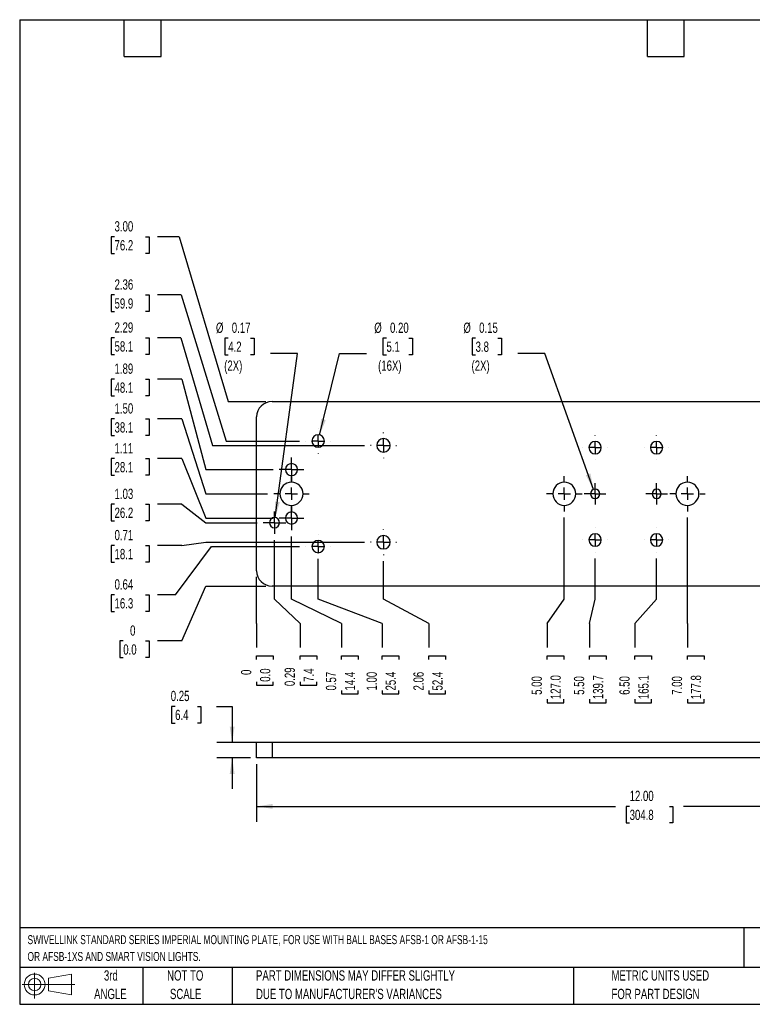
# Model space of a CAD drawing. Header units: inches. Extents: x 1 to 43, y 1 to 33.
# Tile 1 of 2: x 1 to 24.8, y 1 to 33. Entities that reach past the tile are written whole.
import ezdxf

# ---------------------------------------------------------------- set-up
doc = ezdxf.new("R2010")
doc.units = ezdxf.units.IN
doc.header["$LTSCALE"] = 4
doc.header["$MEASUREMENT"] = 0
doc.linetypes.add('CENTERX2', pattern=[0.8, 0.5, -0.1, 0.1, -0.1])
doc.layers.add('CENTER', color=40, linetype='CENTERX2')
doc.layers.add('DIMENSIONS', color=140, linetype='Continuous', lineweight=25)
doc.layers.add('TEXT', color=140, linetype='Continuous', lineweight=25)
doc.styles.add('SLDTEXTSTYLE0', font='TXT', dxfattribs={"width": 0.7})
doc.dimstyles.new('SLDDIMSTYLE0', dxfattribs={"dimtxt": 0.339844, "dimasz": 0.52, "dimexe": 0, "dimexo": 0.0625, "dimgap": 0.084961, "dimtad": 0, "dimtih": 1, "dimtoh": 1, "dimdec": 0, "dimlfac": 0.5, "dimrnd": 1e-09, "dimdsep": 46, "dimtxsty": 'SLDTEXTSTYLE0', "dimblk1": 'NONE', "dimblk2": 'NONE', "dimsah": 1, "dimcen": 0.09, "dimadec": 0, "dimazin": 2, "dimtfac": 1, "dimtdec": 0, "dimtofl": 0, "dimtmove": 0, "dimatfit": 3, "dimldrblk": 'NONE', "dimfxl": 0, "dimfrac": 2, "dimtolj": 1, "dimtzin": 12, "dimarcsym": 0})
doc.dimstyles.new('SLDDIMSTYLE1', dxfattribs={"dimtxt": 0.339844, "dimasz": 0.52, "dimexe": 0, "dimexo": 0.0625, "dimgap": 0.084961, "dimtad": 0, "dimtih": 1, "dimtoh": 1, "dimlfac": 0.5, "dimrnd": 1e-09, "dimdsep": 46, "dimtxsty": 'SLDTEXTSTYLE0', "dimblk1": 'NONE', "dimblk2": 'NONE', "dimsah": 1, "dimcen": 0.09, "dimadec": 0, "dimazin": 2, "dimtfac": 1, "dimtofl": 0, "dimtmove": 0, "dimatfit": 3, "dimldrblk": 'NONE', "dimfxl": 0, "dimfrac": 2, "dimtolj": 1, "dimtzin": 12, "dimarcsym": 0})
doc.dimstyles.new('SLDDIMSTYLE2', dxfattribs={"dimtxt": 0.339844, "dimasz": 0.52, "dimexe": 0, "dimexo": 0.0625, "dimgap": 0.084961, "dimtad": 0, "dimtih": 1, "dimtoh": 1, "dimlfac": 0.5, "dimrnd": 1e-09, "dimzin": 12, "dimdsep": 46, "dimtxsty": 'SLDTEXTSTYLE0', "dimblk1": 'NONE', "dimblk2": 'NONE', "dimsah": 1, "dimcen": 0.09, "dimadec": 0, "dimazin": 3, "dimtfac": 1, "dimtofl": 0, "dimtmove": 0, "dimatfit": 3, "dimldrblk": 'NONE', "dimfxl": 0, "dimfrac": 2, "dimtolj": 1, "dimtzin": 12, "dimarcsym": 0})
doc.dimstyles.new('SLDDIMSTYLE3', dxfattribs={"dimtxt": 0.339844, "dimasz": 0.52, "dimexe": 0, "dimexo": 0.0625, "dimgap": 0.084961, "dimtad": 0, "dimtih": 1, "dimtoh": 1, "dimlfac": 0.5, "dimrnd": 1e-09, "dimzin": 4, "dimdsep": 46, "dimtxsty": 'SLDTEXTSTYLE0', "dimblk1": 'NONE', "dimblk2": 'NONE', "dimsah": 1, "dimcen": 0.09, "dimadec": 0, "dimazin": 1, "dimtfac": 1, "dimtofl": 0, "dimtmove": 0, "dimatfit": 3, "dimldrblk": 'NONE', "dimfxl": 0, "dimfrac": 2, "dimtolj": 1, "dimtzin": 12, "dimarcsym": 0})
doc.dimstyles.new('SLDDIMSTYLE4', dxfattribs={"dimtxt": 0.339844, "dimasz": 0.52, "dimexe": 0, "dimexo": 0.0625, "dimgap": 0.084961, "dimtad": 0, "dimtih": 1, "dimtoh": 1, "dimlfac": 0.5, "dimrnd": 1e-09, "dimzin": 0, "dimdsep": 46, "dimtxsty": 'SLDTEXTSTYLE0', "dimsah": 1, "dimcen": 0, "dimadec": 0, "dimazin": 0, "dimtfac": 1, "dimtofl": 0, "dimtmove": 0, "dimatfit": 3, "dimfxl": 0, "dimfrac": 2, "dimtolj": 1, "dimtzin": 12, "dimarcsym": 0})
doc.dimstyles.new('SLDDIMSTYLE5', dxfattribs={"dimtxt": 0.339844, "dimasz": 0.52, "dimexe": 0, "dimexo": 0.0625, "dimgap": 0.084961, "dimtad": 0, "dimtih": 1, "dimtoh": 1, "dimlfac": 0.5, "dimrnd": 1e-09, "dimdsep": 46, "dimtxsty": 'SLDTEXTSTYLE0', "dimsah": 1, "dimcen": 0, "dimadec": 0, "dimazin": 2, "dimtfac": 1, "dimtofl": 0, "dimtmove": 0, "dimatfit": 3, "dimfxl": 0, "dimfrac": 2, "dimtolj": 1, "dimtzin": 12, "dimarcsym": 0})
doc.dimstyles.new('SLDDIMSTYLE6', dxfattribs={"dimtxt": 0.339844, "dimasz": 0.52, "dimexe": 0, "dimexo": 0.0625, "dimgap": 0.084961, "dimtad": 0, "dimtih": 1, "dimtoh": 1, "dimlfac": 0.5, "dimrnd": 1e-09, "dimdsep": 46, "dimtxsty": 'SLDTEXTSTYLE0', "dimsah": 1, "dimcen": 0.09, "dimadec": 0, "dimazin": 2, "dimtfac": 1, "dimtmove": 0, "dimatfit": 0, "dimfxl": 0, "dimfrac": 2, "dimtolj": 1, "dimtzin": 12, "dimarcsym": 0})
doc.dimstyles.new('SLDDIMSTYLE7', dxfattribs={"dimtxt": 0.339844, "dimasz": 0.52, "dimexe": 0, "dimexo": 0.0625, "dimgap": 0.084961, "dimtad": 0, "dimtih": 1, "dimtoh": 1, "dimlfac": 0.5, "dimrnd": 1e-09, "dimzin": 4, "dimdsep": 46, "dimtxsty": 'SLDTEXTSTYLE0', "dimsah": 1, "dimcen": 0.09, "dimadec": 0, "dimazin": 1, "dimtfac": 1, "dimtofl": 0, "dimtmove": 0, "dimatfit": 3, "dimfxl": 0, "dimfrac": 2, "dimtolj": 1, "dimtzin": 12, "dimarcsym": 0})

# ---------------------------------------------------------------- blocks, each defined once
blk = doc.blocks.new('Block11')
at = {"color": 7, "linetype": 'Continuous', "lineweight": 18}
for p, q in [((0.408, 0.836), (0.408, 0)), ((0.863, 0.656), (1.602, 0.792)), ((0.863, 0.251), (0.863, 0.656)), ((1.602, 0.792), (1.602, 0.115)), ((0, 0.454), (1.712, 0.454)), ((0.863, 0.251), (1.602, 0.115))]:
    blk.add_line(p, q, dxfattribs=at)
for radius in [0.339, 0.202]:
    blk.add_circle((0.408, 0.454), radius, dxfattribs=at)
blk = doc.blocks.new('Block12')
at = {"color": 7, "linetype": 'Continuous'}
blk.add_blockref('Block11', (0, 0), dxfattribs=at)
blk = doc.blocks.new('SW_NOTE_0')
at = {"layer": 'TEXT', "color": 0, "char_height": 0.29167, "attachment_point": 1, "style": 'SLDTEXTSTYLE0'}
for s, insert in [('SWIVELLINK STANDARD SERIES IMPERIAL MOUNTING PLATE, FOR USE WITH BALL BASES AFSB-1 OR AFSB-1-15', (0, 0.376)), ('OR AFSB-1XS AND SMART VISION LIGHTS.', (0, -0.17))]:
    blk.add_mtext(s, dxfattribs=dict(at, insert=insert))
blk = doc.blocks.new('SW_NOTE_0_3')
at = {"layer": 'TEXT', "color": 0, "char_height": 0.33333, "attachment_point": 1, "style": 'SLDTEXTSTYLE0'}
for s, insert in [('PART DIMENSIONS MAY DIFFER SLIGHTLY', (0, 0.43)), ("DUE TO MANUFACTURER'S VARIANCES", (0, -0.172))]:
    blk.add_mtext(s, dxfattribs=dict(at, insert=insert))
blk = doc.blocks.new('SW_NOTE_0_4')
at = {"layer": 'TEXT', "color": 0, "char_height": 0.3333, "attachment_point": 2, "style": 'SLDTEXTSTYLE0'}
for s, insert in [('NOT TO', (0.828, 0.43)), ('SCALE', (0.843, -0.172))]:
    blk.add_mtext(s, dxfattribs=dict(at, insert=insert))
blk = doc.blocks.new('SW_NOTE_0_5')
at = {"layer": 'TEXT', "color": 0, "char_height": 0.3333, "attachment_point": 2, "style": 'SLDTEXTSTYLE0'}
for s, insert in [('3rd', (0.365, 0.43)), ('ANGLE', (0.349, -0.172))]:
    blk.add_mtext(s, dxfattribs=dict(at, insert=insert))
blk = doc.blocks.new('SW_NOTE_0_6')
at = {"layer": 'TEXT', "color": 0, "char_height": 0.33333, "attachment_point": 1, "style": 'SLDTEXTSTYLE0'}
for s, insert in [('METRIC UNITS USED', (0, 0.43)), ('FOR PART DESIGN', (0, -0.172))]:
    blk.add_mtext(s, dxfattribs=dict(at, insert=insert))
blk = doc.blocks.new('_D')
at = {"layer": 'DIMENSIONS'}
for p, q in [((6.265, 12.808), (7.052, 14.591)), ((7.052, 14.591), (9, 14.591)), ((4.366, 12.808), (4.252, 12.808)), ((4.252, 12.808), (4.252, 12.268)), ((5.093, 12.808), (5.207, 12.808)), ((5.207, 12.808), (5.207, 12.268)), ((6.265, 12.808), (5.478, 12.808)), ((4.252, 12.268), (4.366, 12.268)), ((5.207, 12.268), (5.093, 12.268))]:
    blk.add_line(p, q, dxfattribs=at)
at = {"layer": 'DIMENSIONS', "attachment_point": 1, "style": 'SLDTEXTSTYLE0'}
for s, insert, char_height in [('0', (4.588, 13.314), 0.333), ('0.0', (4.366, 12.698), 0.3333)]:
    blk.add_mtext(s, dxfattribs=dict(at, insert=insert, char_height=char_height))
blk = doc.blocks.new('_None')
blk = doc.blocks.new('_D_1')
at = {"layer": 'DIMENSIONS'}
for p, q in [((6.066, 14.308), (7.235, 15.875)), ((7.235, 15.875), (10.099, 15.875)), ((4.083, 14.308), (3.969, 14.308)), ((3.969, 14.308), (3.969, 13.768)), ((5.093, 14.308), (5.207, 14.308)), ((5.207, 14.308), (5.207, 13.768)), ((6.066, 14.308), (5.478, 14.308)), ((3.969, 13.768), (4.083, 13.768)), ((5.207, 13.768), (5.093, 13.768))]:
    blk.add_line(p, q, dxfattribs=at)
at = {"layer": 'DIMENSIONS', "char_height": 0.3333, "attachment_point": 1, "style": 'SLDTEXTSTYLE0'}
for s, insert in [('0.64', (4.083, 14.814)), ('16.3', (4.083, 14.198))]:
    blk.add_mtext(s, dxfattribs=dict(at, insert=insert))
blk = doc.blocks.new('_D_2')
at = {"layer": 'DIMENSIONS'}
for p, q in [((6.265, 15.911), (7.052, 16.017)), ((7.052, 16.017), (12.205, 16.017)), ((4.083, 15.911), (3.969, 15.911)), ((3.969, 15.911), (3.969, 15.371)), ((5.093, 15.911), (5.207, 15.911)), ((5.207, 15.911), (5.207, 15.371)), ((6.265, 15.911), (5.478, 15.911)), ((3.969, 15.371), (4.083, 15.371)), ((5.207, 15.371), (5.093, 15.371))]:
    blk.add_line(p, q, dxfattribs=at)
at = {"layer": 'DIMENSIONS', "char_height": 0.3333, "attachment_point": 1, "style": 'SLDTEXTSTYLE0'}
for s, insert in [('0.71', (4.083, 16.417)), ('18.1', (4.083, 15.8))]:
    blk.add_mtext(s, dxfattribs=dict(at, insert=insert))
blk = doc.blocks.new('_D_3')
at = {"layer": 'DIMENSIONS'}
for p, q in [((4.083, 17.251), (3.969, 17.251)), ((3.969, 17.251), (3.969, 16.711)), ((5.093, 17.251), (5.207, 17.251)), ((5.207, 17.251), (5.207, 16.711)), ((6.265, 17.251), (5.478, 17.251)), ((6.265, 17.251), (7.052, 16.653)), ((3.969, 16.711), (4.083, 16.711)), ((5.207, 16.711), (5.093, 16.711)), ((7.052, 16.653), (8.717, 16.653))]:
    blk.add_line(p, q, dxfattribs=at)
at = {"layer": 'DIMENSIONS', "char_height": 0.3333, "attachment_point": 1, "style": 'SLDTEXTSTYLE0'}
for s, insert in [('1.03', (4.083, 17.757)), ('26.2', (4.083, 17.141))]:
    blk.add_mtext(s, dxfattribs=dict(at, insert=insert))
blk = doc.blocks.new('_D_4')
at = {"layer": 'DIMENSIONS'}
for p, q in [((4.083, 18.734), (3.969, 18.734)), ((3.969, 18.734), (3.969, 18.194)), ((5.093, 18.734), (5.207, 18.734)), ((5.207, 18.734), (5.207, 18.194)), ((6.265, 18.734), (5.478, 18.734)), ((6.265, 18.734), (7.052, 16.803)), ((3.969, 18.194), (4.083, 18.194)), ((5.207, 18.194), (5.093, 18.194)), ((7.052, 16.803), (9.237, 16.803))]:
    blk.add_line(p, q, dxfattribs=at)
at = {"layer": 'DIMENSIONS', "char_height": 0.3333, "attachment_point": 1, "style": 'SLDTEXTSTYLE0'}
for s, insert in [('1.11', (4.083, 19.24)), ('28.1', (4.083, 18.624))]:
    blk.add_mtext(s, dxfattribs=dict(at, insert=insert))
blk = doc.blocks.new('_D_5')
at = {"layer": 'DIMENSIONS'}
for p, q in [((4.083, 20.027), (3.969, 20.027)), ((3.969, 20.027), (3.969, 19.487)), ((5.093, 20.027), (5.207, 20.027)), ((5.207, 20.027), (5.207, 19.487)), ((6.265, 20.027), (5.478, 20.027)), ((6.265, 20.027), (7.052, 17.591)), ((3.969, 19.487), (4.083, 19.487)), ((5.207, 19.487), (5.093, 19.487)), ((7.052, 17.591), (9.058, 17.591))]:
    blk.add_line(p, q, dxfattribs=at)
at = {"layer": 'DIMENSIONS', "char_height": 0.3333, "attachment_point": 1, "style": 'SLDTEXTSTYLE0'}
for s, insert in [('1.50', (4.083, 20.533)), ('38.1', (4.083, 19.917))]:
    blk.add_mtext(s, dxfattribs=dict(at, insert=insert))
blk = doc.blocks.new('_D_6')
at = {"layer": 'DIMENSIONS'}
for p, q in [((4.083, 21.319), (3.969, 21.319)), ((3.969, 21.319), (3.969, 20.779)), ((5.093, 21.319), (5.207, 21.319)), ((5.207, 21.319), (5.207, 20.779)), ((6.265, 21.319), (5.478, 21.319)), ((6.265, 21.319), (7.052, 18.378)), ((3.969, 20.779), (4.083, 20.779)), ((5.207, 20.779), (5.093, 20.779)), ((7.052, 18.378), (9.237, 18.378))]:
    blk.add_line(p, q, dxfattribs=at)
at = {"layer": 'DIMENSIONS', "char_height": 0.3333, "attachment_point": 1, "style": 'SLDTEXTSTYLE0'}
for s, insert in [('1.89', (4.083, 21.825)), ('48.1', (4.083, 21.209))]:
    blk.add_mtext(s, dxfattribs=dict(at, insert=insert))
blk = doc.blocks.new('_D_7')
at = {"layer": 'DIMENSIONS'}
for p, q in [((4.083, 22.66), (3.969, 22.66)), ((3.969, 22.66), (3.969, 22.119)), ((5.093, 22.66), (5.207, 22.66)), ((5.207, 22.66), (5.207, 22.119)), ((6.236, 22.66), (5.478, 22.66)), ((6.236, 22.66), (7.269, 19.165)), ((3.969, 22.119), (4.083, 22.119)), ((5.207, 22.119), (5.093, 22.119)), ((7.269, 19.165), (12.205, 19.165))]:
    blk.add_line(p, q, dxfattribs=at)
at = {"layer": 'DIMENSIONS', "char_height": 0.3333, "attachment_point": 1, "style": 'SLDTEXTSTYLE0'}
for s, insert in [('2.29', (4.083, 23.165)), ('58.1', (4.083, 22.549))]:
    blk.add_mtext(s, dxfattribs=dict(at, insert=insert))
blk = doc.blocks.new('_D_8')
at = {"layer": 'DIMENSIONS'}
for p, q in [((4.083, 24.055), (3.969, 24.055)), ((3.969, 24.055), (3.969, 23.515)), ((5.093, 24.055), (5.207, 24.055)), ((5.207, 24.055), (5.207, 23.515)), ((6.251, 24.055), (5.478, 24.055)), ((6.251, 24.055), (7.706, 19.307)), ((3.969, 23.515), (4.083, 23.515)), ((5.207, 23.515), (5.093, 23.515)), ((7.706, 19.307), (10.099, 19.307))]:
    blk.add_line(p, q, dxfattribs=at)
at = {"layer": 'DIMENSIONS', "char_height": 0.3333, "attachment_point": 1, "style": 'SLDTEXTSTYLE0'}
for s, insert in [('2.36', (4.083, 24.561)), ('59.9', (4.083, 23.945))]:
    blk.add_mtext(s, dxfattribs=dict(at, insert=insert))
blk = doc.blocks.new('_D_9')
at = {"layer": 'DIMENSIONS'}
for p, q in [((4.083, 25.945), (3.969, 25.945)), ((3.969, 25.945), (3.969, 25.405)), ((5.093, 25.945), (5.207, 25.945)), ((5.207, 25.945), (5.207, 25.405)), ((6.178, 25.945), (5.478, 25.945)), ((6.178, 25.945), (7.774, 20.591)), ((3.969, 25.405), (4.083, 25.405)), ((5.207, 25.405), (5.093, 25.405)), ((7.774, 20.591), (9, 20.591))]:
    blk.add_line(p, q, dxfattribs=at)
at = {"layer": 'DIMENSIONS', "char_height": 0.3333, "attachment_point": 1, "style": 'SLDTEXTSTYLE0'}
for s, insert in [('3.00', (4.083, 26.451)), ('76.2', (4.083, 25.835))]:
    blk.add_mtext(s, dxfattribs=dict(at, insert=insert))
blk = doc.blocks.new('_D_10')
at = {"layer": 'DIMENSIONS'}
for p, q in [((8.7, 14.168), (8.7, 14.891)), ((8.7, 13.381), (8.7, 14.168)), ((8.7, 13.381), (8.7, 12.594)), ((8.7, 12.209), (8.7, 12.323)), ((8.7, 12.323), (9.24, 12.323)), ((9.24, 12.323), (9.24, 12.209)), ((8.7, 11.482), (8.7, 11.368)), ((8.7, 11.368), (9.24, 11.368)), ((9.24, 11.368), (9.24, 11.482))]:
    blk.add_line(p, q, dxfattribs=at)
at = {"layer": 'DIMENSIONS', "attachment_point": 1, "rotation": 90, "style": 'SLDTEXTSTYLE0'}
for s, insert, char_height in [('0', (8.194, 11.704), 0.333), ('0.0', (8.81, 11.482), 0.3333)]:
    blk.add_mtext(s, dxfattribs=dict(at, insert=insert, char_height=char_height))
blk = doc.blocks.new('_D_11')
at = {"layer": 'DIMENSIONS'}
for p, q in [((9.282, 14.168), (9.282, 16.087)), ((10.116, 13.381), (9.282, 14.168)), ((10.116, 13.381), (10.116, 12.594)), ((10.116, 12.209), (10.116, 12.323)), ((10.116, 12.323), (10.656, 12.323)), ((10.656, 12.323), (10.656, 12.209)), ((10.116, 11.482), (10.116, 11.368)), ((10.116, 11.368), (10.656, 11.368)), ((10.656, 11.368), (10.656, 11.482))]:
    blk.add_line(p, q, dxfattribs=at)
at = {"layer": 'DIMENSIONS', "char_height": 0.3333, "attachment_point": 1, "rotation": 90, "style": 'SLDTEXTSTYLE0'}
for s, insert in [('0.29', (9.61, 11.341)), ('7.4', (10.227, 11.482))]:
    blk.add_mtext(s, dxfattribs=dict(at, insert=insert))
blk = doc.blocks.new('_D_12')
at = {"layer": 'DIMENSIONS'}
for p, q in [((9.833, 14.168), (9.833, 16.207)), ((11.457, 13.381), (9.833, 14.168)), ((11.457, 13.381), (11.457, 12.594)), ((11.457, 12.209), (11.457, 12.323)), ((11.457, 12.323), (11.997, 12.323)), ((11.997, 12.323), (11.997, 12.209)), ((11.457, 11.199), (11.457, 11.085)), ((11.457, 11.085), (11.997, 11.085)), ((11.997, 11.085), (11.997, 11.199))]:
    blk.add_line(p, q, dxfattribs=at)
at = {"layer": 'DIMENSIONS', "char_height": 0.3333, "attachment_point": 1, "rotation": 90, "style": 'SLDTEXTSTYLE0'}
for s, insert in [('0.57', (10.951, 11.199)), ('14.4', (11.568, 11.199))]:
    blk.add_mtext(s, dxfattribs=dict(at, insert=insert))
blk = doc.blocks.new('_D_13')
at = {"layer": 'DIMENSIONS'}
for p, q in [((10.7, 14.168), (10.7, 15.474)), ((12.78, 13.381), (10.7, 14.168)), ((12.78, 13.381), (12.78, 12.594)), ((12.78, 12.209), (12.78, 12.323)), ((12.78, 12.323), (13.32, 12.323)), ((13.32, 12.323), (13.32, 12.209)), ((12.78, 11.199), (12.78, 11.085)), ((12.78, 11.085), (13.32, 11.085)), ((13.32, 11.085), (13.32, 11.199))]:
    blk.add_line(p, q, dxfattribs=at)
at = {"layer": 'DIMENSIONS', "char_height": 0.3333, "attachment_point": 1, "rotation": 90, "style": 'SLDTEXTSTYLE0'}
for s, insert in [('1.00', (12.274, 11.199)), ('25.4', (12.891, 11.199))]:
    blk.add_mtext(s, dxfattribs=dict(at, insert=insert))
blk = doc.blocks.new('_D_14')
at = {"layer": 'DIMENSIONS'}
for p, q in [((12.824, 14.168), (12.824, 15.398)), ((14.301, 13.381), (12.824, 14.168)), ((14.301, 13.381), (14.301, 12.594)), ((14.301, 12.209), (14.301, 12.323)), ((14.301, 12.323), (14.841, 12.323)), ((14.841, 12.323), (14.841, 12.209)), ((14.301, 11.199), (14.301, 11.085)), ((14.301, 11.085), (14.841, 11.085)), ((14.841, 11.085), (14.841, 11.199))]:
    blk.add_line(p, q, dxfattribs=at)
at = {"layer": 'DIMENSIONS', "char_height": 0.3333, "attachment_point": 1, "rotation": 90, "style": 'SLDTEXTSTYLE0'}
for s, insert in [('2.06', (13.795, 11.199)), ('52.4', (14.411, 11.199))]:
    blk.add_mtext(s, dxfattribs=dict(at, insert=insert))
blk = doc.blocks.new('_D_15')
at = {"layer": 'DIMENSIONS'}
for p, q in [((18.7, 14.168), (18.7, 16.816)), ((18.142, 13.381), (18.7, 14.168)), ((18.142, 13.381), (18.142, 12.594)), ((18.142, 12.209), (18.142, 12.323)), ((18.142, 12.323), (18.682, 12.323)), ((18.682, 12.323), (18.682, 12.209)), ((18.142, 10.917), (18.142, 10.802)), ((18.682, 10.802), (18.682, 10.917)), ((18.142, 10.802), (18.682, 10.802))]:
    blk.add_line(p, q, dxfattribs=at)
at = {"layer": 'DIMENSIONS', "char_height": 0.3333, "attachment_point": 1, "rotation": 90, "style": 'SLDTEXTSTYLE0'}
for s, insert in [('5.00', (17.636, 11.058)), ('127.0', (18.252, 10.917))]:
    blk.add_mtext(s, dxfattribs=dict(at, insert=insert))
blk = doc.blocks.new('_D_16')
at = {"layer": 'DIMENSIONS'}
for p, q in [((19.7, 14.168), (19.7, 15.49)), ((19.52, 13.381), (19.7, 14.168)), ((19.52, 13.381), (19.52, 12.594)), ((19.52, 12.209), (19.52, 12.323)), ((19.52, 12.323), (20.06, 12.323)), ((20.06, 12.323), (20.06, 12.209)), ((19.52, 10.917), (19.52, 10.802)), ((20.06, 10.802), (20.06, 10.917)), ((19.52, 10.802), (20.06, 10.802))]:
    blk.add_line(p, q, dxfattribs=at)
at = {"layer": 'DIMENSIONS', "char_height": 0.3333, "attachment_point": 1, "rotation": 90, "style": 'SLDTEXTSTYLE0'}
for s, insert in [('5.50', (19.014, 11.058)), ('139.7', (19.63, 10.917))]:
    blk.add_mtext(s, dxfattribs=dict(at, insert=insert))
blk = doc.blocks.new('_D_17')
at = {"layer": 'DIMENSIONS'}
for p, q in [((21.7, 14.168), (21.7, 15.49)), ((20.997, 13.381), (21.7, 14.168)), ((20.997, 13.381), (20.997, 12.594)), ((20.997, 12.209), (20.997, 12.323)), ((20.997, 12.323), (21.537, 12.323)), ((21.537, 12.323), (21.537, 12.209)), ((20.997, 10.917), (20.997, 10.802)), ((21.537, 10.802), (21.537, 10.917)), ((20.997, 10.802), (21.537, 10.802))]:
    blk.add_line(p, q, dxfattribs=at)
at = {"layer": 'DIMENSIONS', "char_height": 0.3333, "attachment_point": 1, "rotation": 90, "style": 'SLDTEXTSTYLE0'}
for s, insert in [('6.50', (20.491, 11.058)), ('165.1', (21.107, 10.917))]:
    blk.add_mtext(s, dxfattribs=dict(at, insert=insert))
blk = doc.blocks.new('_D_18')
at = {"layer": 'DIMENSIONS'}
for p, q in [((22.7, 14.168), (22.7, 16.816)), ((22.701, 13.381), (22.7, 14.168)), ((22.701, 13.381), (22.701, 12.594)), ((22.701, 12.209), (22.701, 12.323)), ((22.701, 12.323), (23.241, 12.323)), ((23.241, 12.323), (23.241, 12.209)), ((22.701, 10.917), (22.701, 10.802)), ((23.241, 10.802), (23.241, 10.917)), ((22.701, 10.802), (23.241, 10.802))]:
    blk.add_line(p, q, dxfattribs=at)
at = {"layer": 'DIMENSIONS', "char_height": 0.3333, "attachment_point": 1, "rotation": 90, "style": 'SLDTEXTSTYLE0'}
for s, insert in [('7.00', (22.195, 11.058)), ('177.8', (22.812, 10.917))]:
    blk.add_mtext(s, dxfattribs=dict(at, insert=insert))
blk = doc.blocks.new('_D_19')
at = {"layer": 'DIMENSIONS'}
for p, q in [((28.576, 14.168), (28.576, 15.398)), ((27.721, 13.381), (28.576, 14.168)), ((27.721, 13.381), (27.721, 12.594)), ((27.721, 12.209), (27.721, 12.323)), ((27.721, 12.323), (28.261, 12.323)), ((28.261, 12.323), (28.261, 12.209)), ((27.721, 10.917), (27.721, 10.802)), ((28.261, 10.802), (28.261, 10.917)), ((27.721, 10.802), (28.261, 10.802))]:
    blk.add_line(p, q, dxfattribs=at)
at = {"layer": 'DIMENSIONS', "char_height": 0.3333, "attachment_point": 1, "rotation": 90, "style": 'SLDTEXTSTYLE0'}
for s, insert in [('9.94', (27.215, 11.058)), ('252.4', (27.831, 10.917))]:
    blk.add_mtext(s, dxfattribs=dict(at, insert=insert))
blk = doc.blocks.new('_D_20')
at = {"layer": 'DIMENSIONS'}
for p, q in [((30.7, 14.168), (30.7, 15.274)), ((28.965, 13.381), (30.7, 14.168)), ((28.965, 13.381), (28.965, 12.594)), ((28.965, 12.209), (28.965, 12.323)), ((28.965, 12.323), (29.506, 12.323)), ((29.506, 12.323), (29.506, 12.209)), ((28.965, 10.917), (28.965, 10.802)), ((29.506, 10.802), (29.506, 10.917)), ((28.965, 10.802), (29.506, 10.802))]:
    blk.add_line(p, q, dxfattribs=at)
at = {"layer": 'DIMENSIONS', "char_height": 0.3333, "attachment_point": 1, "rotation": 90, "style": 'SLDTEXTSTYLE0'}
for s, insert in [('11.00', (28.46, 10.917)), ('279.4', (29.076, 10.917))]:
    blk.add_mtext(s, dxfattribs=dict(at, insert=insert))
blk = doc.blocks.new('_D_21')
at = {"layer": 'DIMENSIONS'}
for p, q in [((31.566, 14.168), (31.566, 16.207)), ((30.21, 13.381), (31.566, 14.168)), ((30.21, 13.381), (30.21, 12.594)), ((30.21, 12.209), (30.21, 12.323)), ((30.21, 12.323), (30.75, 12.323)), ((30.75, 12.323), (30.75, 12.209)), ((30.21, 10.917), (30.21, 10.802)), ((30.75, 10.802), (30.75, 10.917)), ((30.21, 10.802), (30.75, 10.802))]:
    blk.add_line(p, q, dxfattribs=at)
at = {"layer": 'DIMENSIONS', "char_height": 0.3333, "attachment_point": 1, "rotation": 90, "style": 'SLDTEXTSTYLE0'}
for s, insert in [('11.43', (29.704, 10.917)), ('290.4', (30.321, 10.917))]:
    blk.add_mtext(s, dxfattribs=dict(at, insert=insert))
blk = doc.blocks.new('_D_22')
at = {"layer": 'DIMENSIONS'}
for p, q in [((32.117, 14.168), (32.117, 16.087)), ((31.455, 13.381), (32.117, 14.168)), ((31.455, 13.381), (31.455, 12.594)), ((31.455, 12.209), (31.455, 12.323)), ((31.455, 12.323), (31.995, 12.323)), ((31.995, 12.323), (31.995, 12.209)), ((31.455, 10.917), (31.455, 10.802)), ((31.995, 10.802), (31.995, 10.917)), ((31.455, 10.802), (31.995, 10.802))]:
    blk.add_line(p, q, dxfattribs=at)
at = {"layer": 'DIMENSIONS', "char_height": 0.3333, "attachment_point": 1, "rotation": 90, "style": 'SLDTEXTSTYLE0'}
for s, insert in [('11.71', (30.949, 10.917)), ('297.4', (31.565, 10.917))]:
    blk.add_mtext(s, dxfattribs=dict(at, insert=insert))
blk = doc.blocks.new('_D_23')
at = {"layer": 'DIMENSIONS'}
for p, q in [((32.7, 14.891), (32.7, 12.594)), ((32.7, 12.209), (32.7, 12.323)), ((32.7, 12.323), (33.24, 12.323)), ((33.24, 12.323), (33.24, 12.209)), ((32.7, 10.917), (32.7, 10.802)), ((33.24, 10.802), (33.24, 10.917)), ((32.7, 10.802), (33.24, 10.802))]:
    blk.add_line(p, q, dxfattribs=at)
at = {"layer": 'DIMENSIONS', "char_height": 0.3333, "attachment_point": 1, "rotation": 90, "style": 'SLDTEXTSTYLE0'}
for s, insert in [('12.00', (32.194, 10.917)), ('304.8', (32.81, 10.917))]:
    blk.add_mtext(s, dxfattribs=dict(at, insert=insert))
blk = doc.blocks.new('_D_24')
at = {"layer": 'DIMENSIONS'}
for p, q in [((12.921, 22.65), (12.807, 22.65)), ((12.807, 22.65), (12.807, 22.109)), ((13.648, 22.65), (13.762, 22.65)), ((13.762, 22.65), (13.762, 22.109)), ((10.747, 19.502), (11.398, 22.156)), ((11.398, 22.156), (12.273, 22.156)), ((12.807, 22.109), (12.921, 22.109)), ((13.762, 22.109), (13.648, 22.109))]:
    blk.add_line(p, q, dxfattribs=at)
blk.add_solid([(10.747, 19.502), (10.949, 19.988), (10.794, 20.026)], dxfattribs=at)
at = {"layer": 'DIMENSIONS', "char_height": 0.3333, "attachment_point": 1, "style": 'SLDTEXTSTYLE0'}
for s, insert in [('%%c', (12.523, 23.155)), ('0.20', (13.036, 23.155)), ('5.1', (12.921, 22.539)), ('(16X)', (12.648, 21.923))]:
    blk.add_mtext(s, dxfattribs=dict(at, insert=insert))
blk = doc.blocks.new('_D_25')
at = {"layer": 'DIMENSIONS'}
for p, q in [((7.777, 22.65), (7.663, 22.65)), ((7.663, 22.65), (7.663, 22.109)), ((8.505, 22.65), (8.619, 22.65)), ((8.619, 22.65), (8.619, 22.109)), ((7.663, 22.109), (7.777, 22.109)), ((8.619, 22.109), (8.505, 22.109)), ((10.027, 22.156), (9.152, 22.156)), ((9.304, 16.817), (10.027, 22.156))]:
    blk.add_line(p, q, dxfattribs=at)
blk.add_solid([(9.304, 16.817), (9.454, 17.321), (9.295, 17.343)], dxfattribs=at)
at = {"layer": 'DIMENSIONS', "char_height": 0.3333, "attachment_point": 1, "style": 'SLDTEXTSTYLE0'}
for s, insert in [('%%c', (7.379, 23.155)), ('0.17', (7.893, 23.155)), ('4.2', (7.777, 22.539)), ('(2X)', (7.646, 21.923))]:
    blk.add_mtext(s, dxfattribs=dict(at, insert=insert))
blk = doc.blocks.new('_D_26')
at = {"layer": 'DIMENSIONS'}
for p, q in [((15.817, 22.65), (15.703, 22.65)), ((15.703, 22.65), (15.703, 22.109)), ((16.544, 22.65), (16.658, 22.65)), ((16.658, 22.65), (16.658, 22.109)), ((15.703, 22.109), (15.817, 22.109)), ((16.658, 22.109), (16.544, 22.109)), ((18.067, 22.156), (17.192, 22.156)), ((19.649, 17.732), (18.067, 22.156))]:
    blk.add_line(p, q, dxfattribs=at)
blk.add_solid([(19.649, 17.732), (19.55, 18.248), (19.399, 18.194)], dxfattribs=at)
at = {"layer": 'DIMENSIONS', "char_height": 0.3333, "attachment_point": 1, "style": 'SLDTEXTSTYLE0'}
for s, insert in [('%%c', (15.419, 23.155)), ('0.15', (15.932, 23.155)), ('3.8', (15.817, 22.539)), ('(2X)', (15.685, 21.923))]:
    blk.add_mtext(s, dxfattribs=dict(at, insert=insert))
blk = doc.blocks.new('SW_CENTERMARKSYMBOL_0')
at = {"layer": 'CENTER', "color": 0}
for p, q in [((0, 0.2), (0, 0.365)), ((-0.2, 0), (-0.365, 0)), ((0, 0), (-0.2, 0)), ((0, 0), (0, 0.2)), ((0, 0), (0, -0.2)), ((0, 0), (0.2, 0)), ((0.2, 0), (0.365, 0)), ((0, -0.2), (0, -0.365))]:
    blk.add_line(p, q, dxfattribs=at)
blk = doc.blocks.new('SW_CENTERMARKSYMBOL_1')
at = {"layer": 'CENTER', "color": 0}
for p, q in [((0, 0.2), (0, 0.397)), ((-0.2, 0), (-0.397, 0)), ((0, 0), (-0.2, 0)), ((0, 0), (0, 0.2)), ((0, 0), (0, -0.2)), ((0, 0), (0.2, 0)), ((0.2, 0), (0.397, 0)), ((0, -0.2), (0, -0.397))]:
    blk.add_line(p, q, dxfattribs=at)
blk = doc.blocks.new('SW_CENTERMARKSYMBOL_2')
at = {"layer": 'CENTER', "color": 0}
for p, q in [((0, 0.4), (0, 0.575)), ((-0.4, 0), (-0.575, 0)), ((0, 0), (-0.2, 0)), ((0, 0), (0, 0.2)), ((0, 0), (0, -0.2)), ((0, 0), (0.2, 0)), ((0.4, 0), (0.575, 0)), ((0, -0.4), (0, -0.575))]:
    blk.add_line(p, q, dxfattribs=at)
blk = doc.blocks.new('SW_CENTERMARKSYMBOL_3')
at = {"layer": 'CENTER', "color": 0}
for p, q in [((0, 0.2), (0, 0.397)), ((-0.2, 0), (-0.397, 0)), ((0, 0), (-0.2, 0)), ((0, 0), (0, 0.2)), ((0, 0), (0, -0.2)), ((0, 0), (0.2, 0)), ((0.2, 0), (0.397, 0)), ((0, -0.2), (0, -0.397))]:
    blk.add_line(p, q, dxfattribs=at)
blk = doc.blocks.new('SW_CENTERMARKSYMBOL_4')
at = {"layer": 'CENTER', "color": 0}
for p, q in [((0, 0.4), (0, 0.401)), ((-0.4, 0), (-0.401, 0)), ((0, 0), (-0.2, 0)), ((0, 0), (0, 0.2)), ((0, 0), (0, -0.2)), ((0, 0), (0.2, 0)), ((0.4, 0), (0.401, 0)), ((0, -0.4), (0, -0.401))]:
    blk.add_line(p, q, dxfattribs=at)
blk = doc.blocks.new('SW_CENTERMARKSYMBOL_5')
at = {"layer": 'CENTER', "color": 0}
for p, q in [((0, 0.4), (0, 0.41875)), ((-0.4, 0), (-0.41875, 0)), ((0, 0), (-0.2, 0)), ((0, 0), (0, 0.2)), ((0, 0), (0, -0.2)), ((0, 0), (0.2, 0)), ((0.4, 0), (0.41875, 0)), ((0, -0.4), (0, -0.41875))]:
    blk.add_line(p, q, dxfattribs=at)
blk = doc.blocks.new('SW_CENTERMARKSYMBOL_6')
at = {"layer": 'CENTER', "color": 0}
for p, q in [((0, 0.4), (0, 0.401)), ((-0.4, 0), (-0.401, 0)), ((0, 0), (-0.2, 0)), ((0, 0), (0, 0.2)), ((0, 0), (0, -0.2)), ((0, 0), (0.2, 0)), ((0.4, 0), (0.401, 0)), ((0, -0.4), (0, -0.401))]:
    blk.add_line(p, q, dxfattribs=at)
blk = doc.blocks.new('SW_CENTERMARKSYMBOL_7')
at = {"layer": 'CENTER', "color": 0}
for p, q in [((0, 0.4), (0, 0.41875)), ((-0.4, 0), (-0.41875, 0)), ((0, 0), (-0.2, 0)), ((0, 0), (0, 0.2)), ((0, 0), (0, -0.2)), ((0, 0), (0.2, 0)), ((0.4, 0), (0.41875, 0)), ((0, -0.4), (0, -0.41875))]:
    blk.add_line(p, q, dxfattribs=at)
blk = doc.blocks.new('SW_CENTERMARKSYMBOL_8')
at = {"layer": 'CENTER', "color": 0}
for p, q in [((0, 0.4), (0, 0.575)), ((-0.4, 0), (-0.575, 0)), ((0, 0), (-0.2, 0)), ((0, 0), (0, 0.2)), ((0, 0), (0, -0.2)), ((0, 0), (0.2, 0)), ((0.4, 0), (0.575, 0)), ((0, -0.4), (0, -0.575))]:
    blk.add_line(p, q, dxfattribs=at)
blk = doc.blocks.new('SW_CENTERMARKSYMBOL_9')
at = {"layer": 'CENTER', "color": 0}
for p, q in [((0, 0.4), (0, 0.401)), ((-0.4, 0), (-0.401, 0)), ((0, 0), (-0.2, 0)), ((0, 0), (0, 0.2)), ((0, 0), (0, -0.2)), ((0, 0), (0.2, 0)), ((0.4, 0), (0.401, 0)), ((0, -0.4), (0, -0.401))]:
    blk.add_line(p, q, dxfattribs=at)
blk = doc.blocks.new('SW_CENTERMARKSYMBOL_10')
at = {"layer": 'CENTER', "color": 0}
for p, q in [((0, 0.4), (0, 0.401)), ((-0.4, 0), (-0.401, 0)), ((0, 0), (-0.2, 0)), ((0, 0), (0, 0.2)), ((0, 0), (0, -0.2)), ((0, 0), (0.2, 0)), ((0.4, 0), (0.401, 0)), ((0, -0.4), (0, -0.401))]:
    blk.add_line(p, q, dxfattribs=at)
blk = doc.blocks.new('SW_CENTERMARKSYMBOL_11')
at = {"layer": 'CENTER', "color": 0}
for p, q in [((0, 0.2), (0, 0.3495)), ((-0.2, 0), (-0.3495, 0)), ((0, 0), (-0.2, 0)), ((0, 0), (0, 0.2)), ((0, 0), (0, -0.2)), ((0, 0), (0.2, 0)), ((0.2, 0), (0.3495, 0)), ((0, -0.2), (0, -0.3495))]:
    blk.add_line(p, q, dxfattribs=at)
blk = doc.blocks.new('SW_CENTERMARKSYMBOL_12')
at = {"layer": 'CENTER', "color": 0}
for p, q in [((0, 0.2), (0, 0.3495)), ((-0.2, 0), (-0.3495, 0)), ((0, 0), (-0.2, 0)), ((0, 0), (0, 0.2)), ((0, 0), (0, -0.2)), ((0, 0), (0.2, 0)), ((0.2, 0), (0.3495, 0)), ((0, -0.2), (0, -0.3495))]:
    blk.add_line(p, q, dxfattribs=at)
blk = doc.blocks.new('SW_CENTERMARKSYMBOL_13')
at = {"layer": 'CENTER', "color": 0}
for p, q in [((0, 0.4), (0, 0.575)), ((-0.4, 0), (-0.575, 0)), ((0, 0), (-0.2, 0)), ((0, 0), (0, 0.2)), ((0, 0), (0, -0.2)), ((0, 0), (0.2, 0)), ((0.4, 0), (0.575, 0)), ((0, -0.4), (0, -0.575))]:
    blk.add_line(p, q, dxfattribs=at)
blk = doc.blocks.new('SW_CENTERMARKSYMBOL_14')
at = {"layer": 'CENTER', "color": 0}
for p, q in [((0, 0.4), (0, 0.401)), ((-0.4, 0), (-0.401, 0)), ((0, 0), (-0.2, 0)), ((0, 0), (0, 0.2)), ((0, 0), (0, -0.2)), ((0, 0), (0.2, 0)), ((0.4, 0), (0.401, 0)), ((0, -0.4), (0, -0.401))]:
    blk.add_line(p, q, dxfattribs=at)
blk = doc.blocks.new('SW_CENTERMARKSYMBOL_15')
at = {"layer": 'CENTER', "color": 0}
for p, q in [((0, 0.4), (0, 0.401)), ((-0.4, 0), (-0.401, 0)), ((0, 0), (-0.2, 0)), ((0, 0), (0, 0.2)), ((0, 0), (0, -0.2)), ((0, 0), (0.2, 0)), ((0.4, 0), (0.401, 0)), ((0, -0.4), (0, -0.401))]:
    blk.add_line(p, q, dxfattribs=at)
blk = doc.blocks.new('_D_27')
at = {"layer": 'DIMENSIONS'}
for p, q in [((6.051, 10.683), (5.937, 10.683)), ((5.937, 10.683), (5.937, 10.142)), ((6.778, 10.683), (6.892, 10.683)), ((6.892, 10.683), (6.892, 10.142)), ((7.391, 10.683), (7.905, 10.683)), ((7.905, 10.683), (7.905, 9.508)), ((5.937, 10.142), (6.051, 10.142)), ((6.892, 10.142), (6.778, 10.142)), ((10.008, 9.508), (7.405, 9.508)), ((8.5, 9.008), (7.405, 9.008)), ((7.905, 9.008), (7.905, 8.008))]:
    blk.add_line(p, q, dxfattribs=at)
for points in [[(7.905, 9.508), (7.985, 10.028), (7.825, 10.028)], [(7.905, 9.008), (7.825, 8.488), (7.985, 8.488)]]:
    blk.add_solid(points, dxfattribs=at)
at = {"layer": 'DIMENSIONS', "char_height": 0.3333, "attachment_point": 1, "style": 'SLDTEXTSTYLE0'}
for s, insert in [('0.25', (5.91, 11.188)), ('6.4', (6.051, 10.572))]:
    blk.add_mtext(s, dxfattribs=dict(at, insert=insert))
blk = doc.blocks.new('_D_28')
at = {"layer": 'DIMENSIONS'}
for p, q in [((8.7, 8.808), (8.7, 6.933)), ((32.7, 8.808), (32.7, 6.933)), ((8.7, 7.433), (20.363, 7.433)), ((20.823, 7.433), (20.709, 7.433)), ((20.709, 7.433), (20.709, 6.893)), ((22.116, 7.433), (22.23, 7.433)), ((22.23, 7.433), (22.23, 6.893)), ((32.7, 7.433), (22.576, 7.433)), ((20.709, 6.893), (20.823, 6.893)), ((22.23, 6.893), (22.116, 6.893))]:
    blk.add_line(p, q, dxfattribs=at)
for points in [[(8.7, 7.433), (9.22, 7.353), (9.22, 7.513)], [(32.7, 7.433), (32.18, 7.513), (32.18, 7.353)]]:
    blk.add_solid(points, dxfattribs=at)
at = {"layer": 'DIMENSIONS', "char_height": 0.3333, "attachment_point": 1, "style": 'SLDTEXTSTYLE0'}
for s, insert in [('12.00', (20.823, 7.939)), ('304.8', (20.823, 7.323))]:
    blk.add_mtext(s, dxfattribs=dict(at, insert=insert))

msp = doc.modelspace()

# ---------------------------------------------------------------- linework, layer by layer
for p, q in [((9.2, 20.591), (32.2, 20.591)), ((8.7, 15.091), (8.7, 20.091)), ((32.2, 14.591), (9.2, 14.591)), ((8.7, 9.008), (8.7, 9.508)), ((9.2, 9.508), (8.7, 9.508)), ((9.2, 9.508), (9.2, 9.008)), ((32.2, 9.508), (9.2, 9.508)), ((9.2, 9.008), (8.7, 9.008)), ((32.2, 9.008), (9.2, 9.008))]:
    msp.add_line(p, q)
for centre, radius, start, end in [((9.2, 20.091), 0.5, 90, 180), ((10.7, 19.307), 0.201, 90, 270), ((10.7, 19.307), 0.201, 270, 90), ((12.824, 19.165), 0.219, 90, 270), ((12.824, 19.165), 0.219, 270, 90), ((19.7, 19.091), 0.201, 90, 270), ((19.7, 19.091), 0.201, 270, 90), ((21.7, 19.091), 0.201, 90, 270), ((21.7, 19.091), 0.201, 270, 90), ((9.833, 18.378), 0.197, 90, 270), ((9.833, 18.378), 0.197, 270, 90), ((9.833, 17.591), 0.375, 90, 270), ((9.833, 17.591), 0.375, 270, 90), ((18.7, 17.591), 0.375, 90, 270), ((18.7, 17.591), 0.375, 270, 90), ((22.7, 17.591), 0.375, 90, 270), ((22.7, 17.591), 0.375, 270, 90), ((19.7, 17.591), 0.15, 90, 270), ((19.7, 17.591), 0.15, 270, 90), ((21.7, 17.591), 0.15, 90, 270), ((21.7, 17.591), 0.15, 270, 90), ((9.833, 16.803), 0.197, 90, 270), ((9.833, 16.803), 0.197, 270, 90), ((9.282, 16.653), 0.165, 90, 270), ((9.282, 16.653), 0.165, 270, 90), ((10.7, 15.875), 0.201, 90, 270), ((10.7, 15.875), 0.201, 270, 90), ((12.824, 16.017), 0.219, 90, 270), ((12.824, 16.017), 0.219, 270, 90), ((19.7, 16.091), 0.201, 90, 270), ((19.7, 16.091), 0.201, 270, 90), ((21.7, 16.091), 0.201, 90, 270), ((21.7, 16.091), 0.201, 270, 90), ((9.2, 15.091), 0.5, 180, 270)]:
    msp.add_arc(centre, radius, start, end)
at = {"layer": 'TEXT'}
for p, q in [((1, 33), (43, 33)), ((1, 33), (1, 1)), ((4.4, 31.8), (4.4, 33)), ((5.6, 31.8), (5.6, 33)), ((21.4, 31.8), (21.4, 33)), ((22.6, 31.8), (22.6, 33)), ((4.4, 31.8), (5.6, 31.8)), ((21.4, 31.8), (22.6, 31.8)), ((43, 3.484), (1, 3.484)), ((24.529, 3.484), (24.529, 2.2)), ((43, 2.2), (1, 2.2)), ((5, 2.2), (5, 1)), ((7.907, 2.2), (7.907, 1)), ((18.999, 2.2), (18.999, 1)), ((1, 1), (43, 1))]:
    msp.add_line(p, q, dxfattribs=at)

# ---------------------------------------------------------------- block references
at = {"layer": 'CENTER'}
for name, p in [('SW_CENTERMARKSYMBOL_4', (10.7, 19.307)), ('SW_CENTERMARKSYMBOL_5', (12.824, 19.165)), ('SW_CENTERMARKSYMBOL_9', (19.7, 19.091)), ('SW_CENTERMARKSYMBOL_10', (21.7, 19.091)), ('SW_CENTERMARKSYMBOL_3', (9.833, 18.378)), ('SW_CENTERMARKSYMBOL_2', (9.833, 17.591)), ('SW_CENTERMARKSYMBOL_8', (18.7, 17.591)), ('SW_CENTERMARKSYMBOL_11', (19.7, 17.591)), ('SW_CENTERMARKSYMBOL_12', (21.7, 17.591)), ('SW_CENTERMARKSYMBOL_13', (22.7, 17.591)), ('SW_CENTERMARKSYMBOL_0', (9.282, 16.653)), ('SW_CENTERMARKSYMBOL_1', (9.833, 16.803)), ('SW_CENTERMARKSYMBOL_7', (12.824, 16.017)), ('SW_CENTERMARKSYMBOL_15', (19.7, 16.091)), ('SW_CENTERMARKSYMBOL_14', (21.7, 16.091)), ('SW_CENTERMARKSYMBOL_6', (10.7, 15.875))]:
    msp.add_blockref(name, p, dxfattribs=at)
at = {"layer": 'TEXT'}
for name, p in [('SW_NOTE_0', (1.254, 2.871)), ('Block12', (1.077, 1.19)), ('SW_NOTE_0_5', (3.598, 1.675)), ('SW_NOTE_0_4', (5.552, 1.675)), ('SW_NOTE_0_3', (8.68, 1.675)), ('SW_NOTE_0_6', (20.233, 1.675))]:
    msp.add_blockref(name, p, dxfattribs=at)

# ---------------------------------------------------------------- dimensions: what is measured, and where the dimension line sits
at = {"layer": 'DIMENSIONS'}
for feature_location, offset, dtype, origin, dimstyle, picture, middle in [((9.2, 20.591), (-3.722, 5.354), 0, (9.2, 14.591), 'SLDDIMSTYLE3', '_D_9', (4.588, 25.945)), ((10.299, 19.307), (-4.821, 4.749), 0, (9.2, 14.591), 'SLDDIMSTYLE2', '_D_8', (4.588, 24.055)), ((12.405, 19.165), (-6.927, 3.495), 0, (9.2, 14.591), 'SLDDIMSTYLE2', '_D_7', (4.588, 22.66)), ((9.437, 18.378), (-3.959, 2.941), 0, (9.2, 14.591), 'SLDDIMSTYLE2', '_D_6', (4.588, 21.319)), ((9.258, 17.591), (-3.781, 2.436), 0, (9.2, 14.591), 'SLDDIMSTYLE3', '_D_5', (4.588, 20.027)), ((9.437, 16.803), (-3.959, 1.931), 0, (9.2, 14.591), 'SLDDIMSTYLE2', '_D_4', (4.588, 18.734)), ((8.917, 16.653), (-3.439, 0.598), 0, (9.2, 14.591), 'SLDDIMSTYLE2', '_D_3', (4.588, 17.251)), ((18.7, 17.016), (-0.558, -4.422), 1, (8.7, 15.091), 'SLDDIMSTYLE3', '_D_15', (18.142, 11.563)), ((22.7, 17.016), (0.001, -4.422), 1, (8.7, 15.091), 'SLDDIMSTYLE3', '_D_18', (22.701, 11.563)), ((12.405, 16.017), (-6.927, -0.106), 0, (9.2, 14.591), 'SLDDIMSTYLE1', '_D_2', (4.588, 15.911)), ((9.833, 16.407), (1.624, -3.813), 1, (8.7, 15.091), 'SLDDIMSTYLE1', '_D_12', (11.457, 11.704)), ((31.566, 16.407), (-1.356, -3.813), 1, (8.7, 15.091), 'SLDDIMSTYLE2', '_D_21', (30.21, 11.563)), ((9.282, 16.287), (0.834, -3.694), 1, (8.7, 15.091), 'SLDDIMSTYLE1', '_D_11', (10.116, 11.846)), ((32.117, 16.287), (-0.662, -3.694), 1, (8.7, 15.091), 'SLDDIMSTYLE2', '_D_22', (31.455, 11.563)), ((10.299, 15.875), (-4.821, -1.567), 0, (9.2, 14.591), 'SLDDIMSTYLE1', '_D_1', (4.588, 14.308)), ((19.7, 15.69), (-0.18, -3.096), 1, (8.7, 15.091), 'SLDDIMSTYLE3', '_D_16', (19.52, 11.563)), ((21.7, 15.69), (-0.703, -3.096), 1, (8.7, 15.091), 'SLDDIMSTYLE3', '_D_17', (20.997, 11.563)), ((10.7, 15.674), (2.08, -3.08), 1, (8.7, 15.091), 'SLDDIMSTYLE3', '_D_13', (12.78, 11.704)), ((12.824, 15.598), (1.477, -3.005), 1, (8.7, 15.091), 'SLDDIMSTYLE2', '_D_14', (14.301, 11.704)), ((28.576, 15.598), (-0.855, -3.005), 1, (8.7, 15.091), 'SLDDIMSTYLE2', '_D_19', (27.721, 11.563)), ((30.7, 15.474), (-1.734, -2.88), 1, (8.7, 15.091), 'SLDDIMSTYLE3', '_D_20', (28.965, 11.563)), ((8.699623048, 15.090842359), (0, -2.497270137), 1, (8.699623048, 15.090842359), 'SLDDIMSTYLE0', '_D_10', (8.699623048, 11.845578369)), ((32.7, 15.091), (0, -2.497), 1, (8.7, 15.091), 'SLDDIMSTYLE3', '_D_23', (32.7, 11.563)), ((9.199623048, 14.590842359), (-3.72202342, -1.782697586), 0, (9.199623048, 14.590842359), 'SLDDIMSTYLE0', '_D', (4.729605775, 12.808144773))]:
    dim = msp.add_ordinate_dim(feature_location=feature_location, offset=offset, dtype=dtype, origin=origin, dimstyle=dimstyle, dxfattribs=at)
    dim.commit()
    dim.dimension.update_dxf_attribs({"geometry": picture, "text_midpoint": middle})
for p1, p2, text, dimstyle, picture, middle in [((9.26, 16.489), (9.304, 16.817), '<>\\P(2X)', 'SLDDIMSTYLE5', '_D_25', (8.141, 22.38)), ((10.652, 19.112), (10.747, 19.502), '<>\\P(16X)', 'SLDDIMSTYLE4', '_D_24', (13.284, 22.38)), ((19.75, 17.45), (19.649, 17.732), '<>\\P(2X)', 'SLDDIMSTYLE5', '_D_26', (16.181, 22.38))]:
    dim = msp.add_diameter_dim_2p(p1=p1, p2=p2, text=text, dimstyle=dimstyle, dxfattribs=at)
    dim.commit()
    dim.dimension.update_dxf_attribs({"geometry": picture, "text_midpoint": middle, "dimtype": 163})
for base, p1, angle, dimstyle, picture, middle in [((7.905, 9.008), (10.208, 9.508), 90, 'SLDDIMSTYLE6', '_D_27', (7.905, 10.683)), ((8.7, 7.433), (32.7, 9.008), 0, 'SLDDIMSTYLE7', '_D_28', (21.469, 7.433))]:
    dim = msp.add_linear_dim(base=base, p1=p1, p2=(8.7, 9.008), angle=angle, dimstyle=dimstyle, dxfattribs=at)
    dim.commit()
    dim.dimension.update_dxf_attribs({"geometry": picture, "text_midpoint": middle, "dimtype": 160})

doc.saveas('drawing.dxf')
